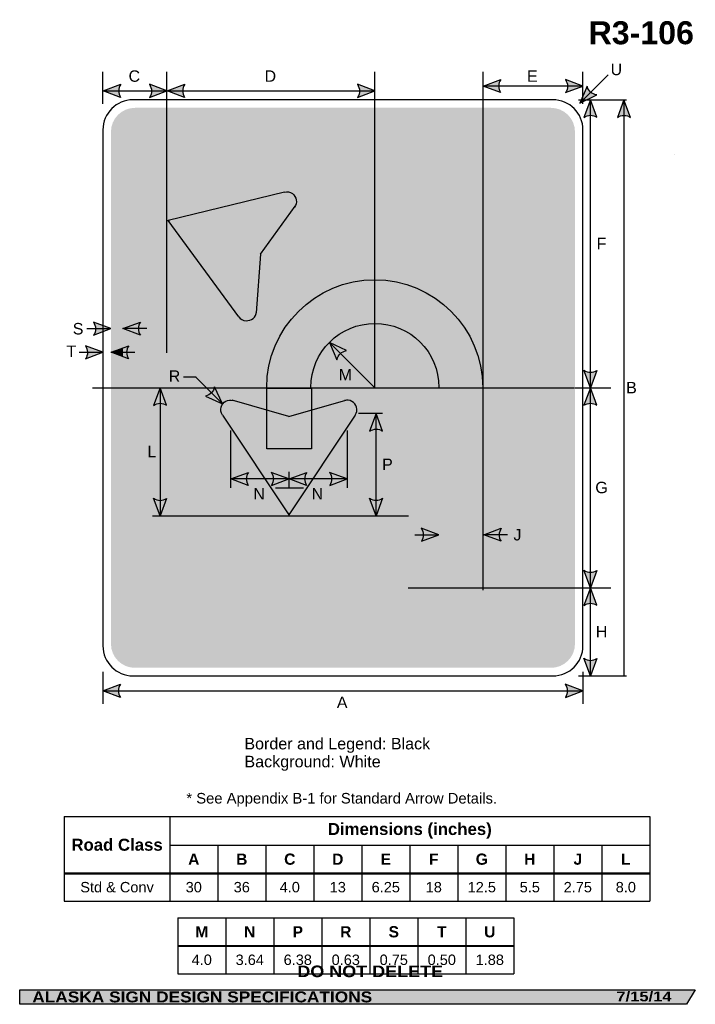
# Model space of a CAD drawing. Header units: feet. Extents: x 3.7 to 45.9, y 0.2 to 61.7.
import ezdxf
from ezdxf.enums import TextEntityAlignment as Align

# ---------------------------------------------------------------- set-up
doc = ezdxf.new("R2010")
doc.units = ezdxf.units.FT
doc.header["$MEASUREMENT"] = 0
doc.layers.add('Sign', color=7, linetype='Continuous')
doc.styles.add('ARIAL', font='arial.ttf')
doc.styles.add('ARIAL B', font='arialbd.ttf')
doc.styles.add('ARIAL BLACK B', font='ariblk.ttf')
doc.styles.add('ARIAL BLACK BI', font='ariblk.ttf')

# ---------------------------------------------------------------- blocks, each defined once
blk = doc.blocks.new('*T2')
at = {"color": 0, "linetype": 'ByBlock', "lineweight": -2, "transparency": 16777216}
for p, q in [((0, 0), (36.59119200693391, 0)), ((0, 0), (0, -5.3)), ((6.591192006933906, 0), (6.591192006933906, -3.527499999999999)), ((36.59119200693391, 0), (36.59119200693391, -5.3)), ((6.591192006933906, -1.8), (36.59119200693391, -1.8)), ((9.591192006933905, -1.8), (9.591192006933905, -3.527499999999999)), ((12.5911920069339, -1.8), (12.5911920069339, -3.527499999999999)), ((15.5911920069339, -1.8), (15.5911920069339, -3.527499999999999)), ((18.5911920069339, -1.8), (18.5911920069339, -3.527499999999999)), ((21.59119200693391, -1.8), (21.59119200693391, -3.527499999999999)), ((24.59119200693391, -1.8), (24.59119200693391, -3.527499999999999)), ((27.59119200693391, -1.8), (27.59119200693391, -3.527499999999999)), ((30.59119200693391, -1.8), (30.59119200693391, -3.527499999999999)), ((33.59119200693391, -1.8), (33.59119200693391, -3.527499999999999)), ((0, -3.527499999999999), (36.59119200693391, -3.527499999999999)), ((0, -3.572500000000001), (36.59119200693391, -3.572500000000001)), ((6.591192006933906, -3.572500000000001), (6.591192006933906, -5.3)), ((9.591192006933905, -3.572500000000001), (9.591192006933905, -5.3)), ((12.5911920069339, -3.572500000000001), (12.5911920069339, -5.3)), ((15.5911920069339, -3.572500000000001), (15.5911920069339, -5.3)), ((18.5911920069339, -3.572500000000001), (18.5911920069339, -5.3)), ((21.59119200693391, -3.572500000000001), (21.59119200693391, -5.3)), ((24.59119200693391, -3.572500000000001), (24.59119200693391, -5.3)), ((27.59119200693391, -3.572500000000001), (27.59119200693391, -5.3)), ((30.59119200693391, -3.572500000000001), (30.59119200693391, -5.3)), ((33.59119200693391, -3.572500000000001), (33.59119200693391, -5.3)), ((0, -5.3), (36.59119200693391, -5.3))]:
    blk.add_line(p, q, dxfattribs=at)
at = {"color": 18, "transparency": 16777216, "attachment_point": 5}
for s, insert, char_height, width, style in [('Dimensions (inches)', (21.59119200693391, -0.9000000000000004), 0.75, 29.88, 'ARIAL B'), ('Road Class', (3.295596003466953, -1.775), 0.75, 6.471192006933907, 'ARIAL B'), ('A', (8.091192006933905, -2.675), 0.7, 2.879999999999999, 'ARIAL B'), ('B', (11.0911920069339, -2.675), 0.7, 2.879999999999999, 'ARIAL B'), ('C', (14.0911920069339, -2.675), 0.7, 2.879999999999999, 'ARIAL B'), ('D', (17.0911920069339, -2.675), 0.7, 2.879999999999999, 'ARIAL B'), ('E', (20.0911920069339, -2.675), 0.7, 2.879999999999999, 'ARIAL B'), ('F', (23.09119200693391, -2.675), 0.7, 2.879999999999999, 'ARIAL B'), ('G', (26.09119200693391, -2.675), 0.7, 2.879999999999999, 'ARIAL B'), ('H', (29.09119200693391, -2.675), 0.7, 2.879999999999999, 'ARIAL B'), ('J', (32.09119200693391, -2.675), 0.7, 2.879999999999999, 'ARIAL B'), ('L', (35.09119200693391, -2.675), 0.7, 2.879999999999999, 'ARIAL B'), ('Std & Conv', (3.295596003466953, -4.425), 0.65, 6.471192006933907, 'ARIAL'), ('30', (8.091192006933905, -4.425), 0.65, 2.879999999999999, 'ARIAL'), ('36', (11.0911920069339, -4.425), 0.65, 2.879999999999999, 'ARIAL'), ('4.0', (14.0911920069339, -4.425), 0.65, 2.879999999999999, 'ARIAL'), ('13', (17.0911920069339, -4.425), 0.65, 2.879999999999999, 'ARIAL'), ('6.25', (20.0911920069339, -4.425), 0.65, 2.879999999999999, 'ARIAL'), ('18', (23.09119200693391, -4.425), 0.65, 2.879999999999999, 'ARIAL'), ('12.5', (26.09119200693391, -4.425), 0.65, 2.879999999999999, 'ARIAL'), ('5.5', (29.09119200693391, -4.425), 0.65, 2.879999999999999, 'ARIAL'), ('2.75', (32.09119200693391, -4.425), 0.65, 2.879999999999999, 'ARIAL'), ('8.0', (35.09119200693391, -4.425), 0.65, 2.879999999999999, 'ARIAL')]:
    blk.add_mtext(s, dxfattribs=dict(at, insert=insert, char_height=char_height, width=width, style=style))
blk = doc.blocks.new('*T4')
at = {"color": 0, "linetype": 'ByBlock', "lineweight": -2, "transparency": 16777216}
for p, q in [((0, 0), (21, 0)), ((0, 0), (0, -3.5)), ((2.999999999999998, 0), (2.999999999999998, -1.7275)), ((5.999999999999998, 0), (5.999999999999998, -1.7275)), ((8.999999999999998, 0), (8.999999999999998, -1.7275)), ((12, 0), (12, -1.7275)), ((15, 0), (15, -1.7275)), ((18, 0), (18, -1.7275)), ((21, 0), (21, -3.5)), ((0, -1.7275), (21, -1.7275)), ((0, -1.772499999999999), (21, -1.772499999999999)), ((2.999999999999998, -1.772499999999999), (2.999999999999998, -3.5)), ((5.999999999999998, -1.772499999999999), (5.999999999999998, -3.5)), ((8.999999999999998, -1.772499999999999), (8.999999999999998, -3.5)), ((12, -1.772499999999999), (12, -3.5)), ((15, -1.772499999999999), (15, -3.5)), ((18, -1.772499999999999), (18, -3.5)), ((0, -3.5), (21, -3.5))]:
    blk.add_line(p, q, dxfattribs=at)
at = {"color": 18, "transparency": 16777216, "width": 2.879999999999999, "attachment_point": 5}
for s, insert, char_height, style in [('M', (1.5, -0.875), 0.7, 'ARIAL B'), ('N', (4.499999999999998, -0.875), 0.7, 'ARIAL B'), ('P', (7.499999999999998, -0.875), 0.7, 'ARIAL B'), ('R', (10.5, -0.875), 0.7, 'ARIAL B'), ('S', (13.5, -0.875), 0.7, 'ARIAL B'), ('T', (16.5, -0.875), 0.7, 'ARIAL B'), ('U', (19.5, -0.875), 0.7, 'ARIAL B'), ('4.0', (1.5, -2.625), 0.65, 'ARIAL'), ('3.64', (4.499999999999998, -2.625), 0.65, 'ARIAL'), ('6.38', (7.499999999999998, -2.625), 0.65, 'ARIAL'), ('0.63', (10.5, -2.625), 0.65, 'ARIAL'), ('0.75', (13.5, -2.625), 0.65, 'ARIAL'), ('0.50', (16.5, -2.625), 0.65, 'ARIAL'), ('1.88', (19.5, -2.625), 0.65, 'ARIAL')]:
    blk.add_mtext(s, dxfattribs=dict(at, insert=insert, char_height=char_height, style=style))

msp = doc.modelspace()

# ---------------------------------------------------------------- hatches: boundary and pattern name
h = msp.add_hatch(color=256)
h.dxf.hatch_style = 1
edge = h.paths.add_edge_path()
edge.add_line((33.75310874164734, 57.14886844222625), (32.66458694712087, 57.56033304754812))
edge.add_line((32.66458694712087, 57.56033304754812), (33.7631412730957, 57.96677958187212))
edge.add_arc((34.36007271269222, 57.55044049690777), 0.7277811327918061, 145.1055563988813, 213.4889293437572)
h = msp.add_hatch(color=256)
h.dxf.hatch_style = 1
edge = h.paths.add_edge_path()
edge.add_line((37.81361797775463, 57.14886844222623), (38.90213977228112, 57.56033304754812))
edge.add_line((38.90213977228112, 57.56033304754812), (37.80358544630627, 57.96677958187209))
edge.add_arc((37.20665400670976, 57.55044049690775), 0.7277811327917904, -33.48892934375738, 34.89444360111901, ccw=False)
h = msp.add_hatch(color=256)
h.dxf.hatch_style = 1
edge = h.paths.add_edge_path()
edge.add_line((10.00571293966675, 56.85198694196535), (8.917191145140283, 57.26345154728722))
edge.add_line((8.917191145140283, 57.26345154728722), (10.01574547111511, 57.66989808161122))
edge.add_arc((10.61267691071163, 57.25355899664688), 0.7277811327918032, 145.105556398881, 213.4889293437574)
h = msp.add_hatch(color=256)
h.dxf.hatch_style = 1
edge = h.paths.add_edge_path()
edge.add_line((11.81671882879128, 56.85199344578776), (12.90524062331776, 57.26345805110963))
edge.add_line((12.90524062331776, 57.26345805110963), (11.80668629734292, 57.66990458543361))
edge.add_arc((11.20975485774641, 57.25356550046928), 0.7277811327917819, -33.48892934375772, 34.894443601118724, ccw=False)
h = msp.add_hatch(color=256)
h.dxf.hatch_style = 1
edge = h.paths.add_edge_path()
edge.add_line((14.00571293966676, 56.85198694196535), (12.91719114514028, 57.26345154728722))
edge.add_line((12.91719114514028, 57.26345154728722), (14.01574547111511, 57.66989808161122))
edge.add_arc((14.61267691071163, 57.25355899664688), 0.7277811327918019, 145.1055563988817, 213.4889293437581)
h = msp.add_hatch(color=256)
h.dxf.hatch_style = 1
edge = h.paths.add_edge_path()
edge.add_line((24.81541674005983, 56.85199344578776), (25.90393853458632, 57.26345805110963))
edge.add_line((25.90393853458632, 57.26345805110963), (24.80538420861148, 57.66990458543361))
edge.add_arc((24.20845276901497, 57.25356550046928), 0.7277811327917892, -33.48892934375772, 34.894443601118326, ccw=False)
h = msp.add_hatch(color=256)
h.dxf.hatch_style = 1
edge = h.paths.add_edge_path()
edge.add_line((39.15886168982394, 57.5554812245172), (38.70833067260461, 56.48253918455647))
edge.add_line((38.70833067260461, 56.48253918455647), (39.75921066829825, 56.99990909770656))
edge.add_arc((39.86791356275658, 57.71952639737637), 0.7277811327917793, 193.0266678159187, 261.4100407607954, ccw=False)
h = msp.add_hatch(color=256)
h.dxf.hatch_style = 1
edge = h.paths.add_edge_path()
edge.add_line((39.77659237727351, 55.60796624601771), (39.36621477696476, 56.69689831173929))
edge.add_line((39.36621477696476, 56.69689831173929), (38.9586716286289, 55.59875033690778))
edge.add_arc((39.37441451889, 55.00140351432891), 0.7277811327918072, 56.4538654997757, 124.83723844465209, ccw=False)
h = msp.add_hatch(color=256)
h.dxf.hatch_style = 1
edge = h.paths.add_edge_path()
edge.add_line((41.87412759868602, 55.60275788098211), (41.46374999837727, 56.69168994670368))
edge.add_line((41.46374999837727, 56.69168994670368), (41.05620685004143, 55.59354197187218))
edge.add_arc((41.47194974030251, 54.99619514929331), 0.7277811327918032, 56.453865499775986, 124.83723844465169, ccw=False)
h = msp.add_hatch(color=256)
h.dxf.hatch_style = 1
edge = h.paths.add_edge_path()
edge.add_line((8.31541673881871, 41.98464920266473), (9.403938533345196, 42.3961138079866))
edge.add_line((9.403938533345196, 42.3961138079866), (8.305384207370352, 42.80256034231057))
edge.add_arc((7.708452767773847, 42.38622125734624), 0.7277811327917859, -33.488929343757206, 34.89444360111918, ccw=False)
h = msp.add_hatch(color=256)
h.dxf.hatch_style = 1
edge = h.paths.add_edge_path()
edge.add_line((11.23918241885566, 41.9846622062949), (10.15066062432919, 42.39612681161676))
edge.add_line((10.15066062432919, 42.39612681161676), (11.24921495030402, 42.80257334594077))
edge.add_arc((11.84614638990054, 42.38623426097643), 0.7277811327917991, 145.1055563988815, 213.4889293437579)
h = msp.add_hatch(color=256)
h.dxf.hatch_style = 1
edge = h.paths.add_edge_path()
edge.add_line((7.813617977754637, 40.50647205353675), (8.902139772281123, 40.91793665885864))
edge.add_line((8.902139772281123, 40.91793665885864), (7.803585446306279, 41.32438319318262))
edge.add_arc((7.206654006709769, 40.90804410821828), 0.7277811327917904, -33.48892934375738, 34.89444360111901, ccw=False)
h = msp.add_hatch(color=256)
h.dxf.hatch_style = 1
edge = h.paths.add_edge_path()
edge.add_line((10.50245593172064, 40.50548904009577), (9.413934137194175, 40.91695364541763))
edge.add_line((9.413934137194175, 40.91695364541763), (10.512488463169, 41.32340017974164))
edge.add_arc((11.10941990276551, 40.9070610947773), 0.7277811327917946, 145.1055563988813, 213.4889293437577)
h = msp.add_hatch(color=256)
h.dxf.hatch_style = 1
edge = h.paths.add_edge_path()
edge.add_line((24.11457249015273, 41.02458658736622), (23.06785118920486, 41.53307192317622))
edge.add_line((23.06785118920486, 41.53307192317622), (23.52702627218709, 40.45549193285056))
edge.add_arc((24.23962876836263, 40.30763030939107), 0.7277811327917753, 99.89436774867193, 168.277740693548, ccw=False)
h = msp.add_hatch(color=256)
h.dxf.hatch_style = 1
edge = h.paths.add_edge_path()
edge.add_line((39.77659562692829, 39.79022126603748), (39.36621802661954, 38.70128920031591))
edge.add_line((39.36621802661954, 38.70128920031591), (38.95867487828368, 39.79943717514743))
edge.add_arc((39.3744177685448, 40.39678399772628), 0.7277811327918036, 235.1627615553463, 303.5461345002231)
h = msp.add_hatch(color=256)
h.dxf.hatch_style = 1
edge = h.paths.add_edge_path()
edge.add_line((12.8833247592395, 37.60796624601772), (12.47294715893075, 38.6968983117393))
edge.add_line((12.47294715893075, 38.6968983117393), (12.06540401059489, 37.5987503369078))
edge.add_arc((12.48114690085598, 37.00140351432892), 0.727781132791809, 56.45386549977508, 124.83723844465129, ccw=False)
h = msp.add_hatch(color=256)
h.dxf.hatch_style = 1
edge = h.paths.add_edge_path()
edge.add_line((15.30549778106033, 38.17836479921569), (16.36943180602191, 37.70695498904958))
edge.add_line((16.36943180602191, 37.70695498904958), (15.87269439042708, 38.76774353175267))
edge.add_arc((15.15533848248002, 38.89048667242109), 0.727781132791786, 281.9070627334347, 350.2904356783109, ccw=False)
h = msp.add_hatch(color=256)
h.dxf.hatch_style = 1
edge = h.paths.add_edge_path()
edge.add_line((39.77659562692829, 37.61235713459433), (39.36621802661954, 38.70128920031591))
edge.add_line((39.36621802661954, 38.70128920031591), (38.95867487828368, 37.60314122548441))
edge.add_arc((39.37441776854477, 37.00579440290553), 0.727781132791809, 56.45386549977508, 124.83723844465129, ccw=False)
h = msp.add_hatch(color=256)
h.dxf.hatch_style = 1
edge = h.paths.add_edge_path()
edge.add_line((26.3820291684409, 35.99448316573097), (25.97165156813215, 37.08341523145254))
edge.add_line((25.97165156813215, 37.08341523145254), (25.56410841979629, 35.98526725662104))
edge.add_arc((25.97985131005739, 35.38792043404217), 0.7277811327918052, 56.45386549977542, 124.83723844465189, ccw=False)
h = msp.add_hatch(color=256)
h.dxf.hatch_style = 1
edge = h.paths.add_edge_path()
edge.add_line((17.981455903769, 32.59328937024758), (16.89293410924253, 33.00475397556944))
edge.add_line((16.89293410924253, 33.00475397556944), (17.99148843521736, 33.41120050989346))
edge.add_arc((18.58841987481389, 32.99486142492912), 0.7277811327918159, 145.1055563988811, 213.4889293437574)
at = {"true_color": 0xffffff}
h = msp.add_hatch(color=7, dxfattribs=at)
h.dxf.hatch_style = 1
edge = h.paths.add_edge_path()
edge.add_line((19.43311283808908, 32.59328937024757), (20.52163463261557, 33.00475397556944))
edge.add_line((20.52163463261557, 33.00475397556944), (19.42308030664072, 33.41120050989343))
edge.add_arc((18.8261488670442, 32.99486142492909), 0.7277811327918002, -33.48892934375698, 34.89444360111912, ccw=False)
h = msp.add_hatch(color=7, dxfattribs=at)
h.dxf.hatch_style = 1
edge = h.paths.add_edge_path()
edge.add_line((21.62696104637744, 32.59328286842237), (20.53843925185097, 33.00474747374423))
edge.add_line((20.53843925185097, 33.00474747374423), (21.63699357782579, 33.41119400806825))
edge.add_arc((22.23392501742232, 32.99485492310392), 0.7277811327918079, 145.105556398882, 213.4889293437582)
h = msp.add_hatch(color=256)
h.dxf.hatch_style = 1
edge = h.paths.add_edge_path()
edge.add_line((23.07373783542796, 32.59328286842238), (24.16225962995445, 33.00474747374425))
edge.add_line((24.16225962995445, 33.00474747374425), (23.0637053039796, 33.41119400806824))
edge.add_arc((22.46677386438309, 32.9948549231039), 0.7277811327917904, -33.48892934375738, 34.89444360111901, ccw=False)
h = msp.add_hatch(color=256)
h.dxf.hatch_style = 1
edge = h.paths.add_edge_path()
edge.add_line((12.8833247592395, 31.78583687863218), (12.47294715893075, 30.69690481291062))
edge.add_line((12.47294715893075, 30.69690481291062), (12.06540401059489, 31.79505278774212))
edge.add_arc((12.481146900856, 32.39239961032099), 0.7277811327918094, 235.1627615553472, 303.5461345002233)
h = msp.add_hatch(color=256)
h.dxf.hatch_style = 1
edge = h.paths.add_edge_path()
edge.add_line((26.3820291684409, 31.79234729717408), (25.97165156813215, 30.70341523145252))
edge.add_line((25.97165156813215, 30.70341523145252), (25.56410841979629, 31.80156320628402))
edge.add_arc((25.9798513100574, 32.39891002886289), 0.7277811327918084, 235.1627615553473, 303.5461345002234)
h = msp.add_hatch(color=256)
h.dxf.hatch_style = 1
edge = h.paths.add_edge_path()
edge.add_line((28.79979172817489, 29.10444087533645), (29.88831352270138, 29.51590548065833))
edge.add_line((29.88831352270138, 29.51590548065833), (28.78975919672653, 29.92235201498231))
edge.add_arc((28.19282775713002, 29.50601293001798), 0.7277811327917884, -33.488929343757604, 34.894443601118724, ccw=False)
h = msp.add_hatch(color=256)
h.dxf.hatch_style = 1
edge = h.paths.add_edge_path()
edge.add_line((33.78370591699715, 29.10445387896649), (32.69518412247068, 29.51591848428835))
edge.add_line((32.69518412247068, 29.51591848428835), (33.79373844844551, 29.92236501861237))
edge.add_arc((34.39066988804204, 29.50602593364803), 0.727781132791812, 145.1055563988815, 213.4889293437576)
h = msp.add_hatch(color=256)
h.dxf.hatch_style = 1
edge = h.paths.add_edge_path()
edge.add_line((39.77659788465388, 27.2876171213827), (39.36622028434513, 26.19868505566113))
edge.add_line((39.36622028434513, 26.19868505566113), (38.95867713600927, 27.29683303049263))
edge.add_arc((39.37442002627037, 27.8941798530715), 0.7277811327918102, 235.1627615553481, 303.546134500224)
h = msp.add_hatch(color=256)
h.dxf.hatch_style = 1
edge = h.paths.add_edge_path()
edge.add_line((39.77659788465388, 25.10975298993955), (39.36622028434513, 26.19868505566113))
edge.add_line((39.36622028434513, 26.19868505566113), (38.95867713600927, 25.10053708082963))
edge.add_arc((39.37442002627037, 24.50319025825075), 0.727781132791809, 56.453865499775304, 124.83723844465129, ccw=False)
h = msp.add_hatch(color=256)
h.dxf.hatch_style = 1
edge = h.paths.add_edge_path()
edge.add_line((39.77659887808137, 21.78631501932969), (39.36622127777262, 20.69738295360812))
edge.add_line((39.36622127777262, 20.69738295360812), (38.95867812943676, 21.79553092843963))
edge.add_arc((39.37442101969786, 22.3928777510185), 0.7277811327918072, 235.1627615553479, 303.546134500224)
h = msp.add_hatch(color=256)
h.dxf.hatch_style = 1
edge = h.paths.add_edge_path()
edge.add_line((9.990661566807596, 19.34793367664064), (8.902139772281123, 19.7593982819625))
edge.add_line((8.902139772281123, 19.7593982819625), (10.00069409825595, 20.16584481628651))
edge.add_arc((10.59762553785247, 19.74950573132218), 0.7277811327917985, 145.1055563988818, 213.4889293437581)
h = msp.add_hatch(color=256)
h.dxf.hatch_style = 1
edge = h.paths.add_edge_path()
edge.add_line((37.80231850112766, 19.34793367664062), (38.89084029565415, 19.7593982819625))
edge.add_line((38.89084029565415, 19.7593982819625), (37.79228596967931, 20.16584481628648))
edge.add_arc((37.1953545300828, 19.74950573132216), 0.7277811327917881, -33.4889293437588, 34.8944436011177, ccw=False)
at = {"layer": 'Sign', "true_color": 0x000000}
h = msp.add_hatch(color=18, dxfattribs=at)
edge = h.paths.add_edge_path(flags=0)
edge.add_spline(control_points=[(10.90213977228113, 56.19689831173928), (10.90213977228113, 56.19689831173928), (36.90213977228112, 56.19689831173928), (36.90213977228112, 56.19689831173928), (37.73001230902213, 56.19689831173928), (38.40213977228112, 55.52477084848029), (38.40213977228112, 54.69689831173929), (38.40213977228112, 54.69689831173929), (38.40213977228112, 22.69689831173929), (38.40213977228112, 22.69689831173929), (38.40213977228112, 21.8690257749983), (37.73001230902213, 21.19689831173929), (36.90213977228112, 21.19689831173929), (36.90213977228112, 21.19689831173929), (10.90213977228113, 21.19689831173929), (10.90213977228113, 21.19689831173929), (10.07426723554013, 21.19689831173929), (9.402139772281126, 21.8690257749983), (9.402139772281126, 22.69689831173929), (9.402139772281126, 22.69689831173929), (9.402139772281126, 54.69689831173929), (9.402139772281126, 54.69689831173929), (9.402139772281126, 55.52477084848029), (10.07426723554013, 56.19689831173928), (10.90213977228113, 56.19689831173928)], knot_values=[0, 0, 0, 0, 1, 1, 1, 2, 2, 2, 3, 3, 3, 4, 4, 4, 5, 5, 5, 6, 6, 6, 7, 7, 7, 8, 8, 8, 8], degree=3, periodic=0)
at = {"layer": 'Sign', "true_color": 0xffffff}
h = msp.add_hatch(color=7, dxfattribs=at)
edge = h.paths.add_edge_path(flags=0)
edge.add_spline(control_points=[(11.35213977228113, 55.44689831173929), (11.35213977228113, 55.44689831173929), (36.45213977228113, 55.44689831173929), (36.45213977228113, 55.44689831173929), (37.11443780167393, 55.44689831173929), (37.65213977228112, 54.90919634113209), (37.65213977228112, 54.24689831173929), (37.65213977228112, 54.24689831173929), (37.65213977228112, 23.14689831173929), (37.65213977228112, 23.14689831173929), (37.65213977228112, 22.48460028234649), (37.11443780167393, 21.94689831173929), (36.45213977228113, 21.94689831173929), (36.45213977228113, 21.94689831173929), (11.35213977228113, 21.94689831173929), (11.35213977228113, 21.94689831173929), (10.68984174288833, 21.94689831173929), (10.15213977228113, 22.48460028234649), (10.15213977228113, 23.14689831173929), (10.15213977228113, 23.14689831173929), (10.15213977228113, 54.24689831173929), (10.15213977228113, 54.24689831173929), (10.15213977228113, 54.90919634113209), (10.68984174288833, 55.44689831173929), (11.35213977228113, 55.44689831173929)], knot_values=[0, 0, 0, 0, 1, 1, 1, 2, 2, 2, 3, 3, 3, 4, 4, 4, 5, 5, 5, 6, 6, 6, 7, 7, 7, 8, 8, 8, 8], degree=3, periodic=0)
h = msp.add_hatch(color=7, dxfattribs=at)
edge = h.paths.add_edge_path(flags=0)
edge.add_spline(control_points=[(23.90213977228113, 54.3168983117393), (23.90213977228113, 54.3168983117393), (36.12213977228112, 54.3168983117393), (36.12213977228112, 54.3168983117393), (36.34155577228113, 54.3168983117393), (36.52213977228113, 54.13631431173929), (36.52213977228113, 53.9168983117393), (36.52213977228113, 53.9168983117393), (36.52213977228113, 23.47689831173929), (36.52213977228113, 23.47689831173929), (36.52213977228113, 23.2574823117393), (36.34155577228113, 23.0768983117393), (36.12213977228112, 23.0768983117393), (36.12213977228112, 23.0768983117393), (11.68213977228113, 23.0768983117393), (11.68213977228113, 23.0768983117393), (11.46272377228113, 23.0768983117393), (11.28213977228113, 23.2574823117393), (11.28213977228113, 23.47689831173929), (11.28213977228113, 23.47689831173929), (11.28213977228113, 53.9168983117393), (11.28213977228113, 53.9168983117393), (11.28213977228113, 54.13631431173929), (11.46272377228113, 54.3168983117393), (11.68213977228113, 54.3168983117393), (11.68213977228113, 54.3168983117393), (23.90213977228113, 54.3168983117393), (23.90213977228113, 54.3168983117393)], knot_values=[0, 0, 0, 0, 1, 1, 1, 2, 2, 2, 3, 3, 3, 4, 4, 4, 5, 5, 5, 6, 6, 6, 7, 7, 7, 8, 8, 8, 9, 9, 9, 9], degree=3, periodic=0)
at = {"layer": 'Sign', "true_color": 0x000000}
for points in [[(17.2033430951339, 50.18194163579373), (20.2445411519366, 50.92349068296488), (20.85544773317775, 50.00554350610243), (18.79591268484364, 47.14138261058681)], [(14.45062129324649, 49.50583053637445), (17.19567560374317, 50.21036686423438), (19.7308879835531, 49.28762502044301), (19.08113878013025, 47.50245375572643)], [(13.014236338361, 49.14181709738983), (13.47104176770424, 49.26238268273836), (14.92755695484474, 49.60936977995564), (14.17259984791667, 47.54656328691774)], [(14.16013485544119, 47.52754415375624), (14.93368822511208, 49.6528645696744), (19.14150452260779, 48.12134468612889), (18.36795115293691, 45.9960242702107)], [(12.99300773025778, 49.07724692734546), (12.91641414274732, 49.1808157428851), (13.0523412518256, 49.21361517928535), (13.08420765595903, 49.12304326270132)], [(17.31661276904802, 46.09789599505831), (18.25716816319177, 48.68205070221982), (27.94711186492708, 45.15519962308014), (27.00655647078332, 42.57104491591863)], [(15.53055410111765, 45.63548313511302), (13.9593093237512, 47.8057145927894), (18.71551568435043, 46.49791255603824), (18.06576648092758, 44.71274129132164)], [(15.57715502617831, 45.59981553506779), (17.43018935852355, 43.07691157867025), (18.48821602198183, 43.38741673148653), (18.73044339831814, 46.94627907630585)], [(19.13578636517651, 38.68356920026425), (21.93627151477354, 38.68356920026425), (21.93627151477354, 34.87886316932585), (19.13578636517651, 34.87886316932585)], [(29.87916667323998, 38.68880473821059), (32.62916667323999, 38.68880473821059), (32.62916667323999, 26.18880473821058), (29.87916667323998, 26.18880473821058)], [(18.11416131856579, 34.39414057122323), (16.37718215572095, 36.99830723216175), (17.03082798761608, 37.88632806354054), (20.42666131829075, 36.9305988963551)], [(22.97614047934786, 34.43320306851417), (24.71311964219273, 37.03736972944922), (24.05947381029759, 37.92539056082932), (20.63239048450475, 36.93580722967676)], [(19.69098423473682, 32.03867182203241), (18.09007277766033, 34.3772134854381), (18.09007277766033, 37.07513014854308), (19.98981235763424, 37.07513014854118)], [(22.95856235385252, 34.37721348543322), (21.45660923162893, 32.15846348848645), (21.05882277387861, 37.0751301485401), (22.95856235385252, 37.0751301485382)], [(19.38759881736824, 36.920182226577), (21.64931756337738, 36.920182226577), (21.64931756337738, 32.4423176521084), (19.38759881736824, 32.4423176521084)], [(20.52431756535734, 30.81341140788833), (20.25478631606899, 31.20143224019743), (19.4305675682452, 32.45143223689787), (21.62718214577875, 32.44752598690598)], [(20.59225428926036, 30.81554734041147), (20.52112798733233, 30.70815029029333), (20.44381678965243, 30.82466192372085), (20.51802759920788, 30.88558396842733)], [(3.699686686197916, 1.066867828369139), (45.92097727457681, 1.066867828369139), (45.37503178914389, 0.1671574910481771), (3.701084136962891, 0.1671574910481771)]]:
    msp.add_hatch(color=18, dxfattribs=at).paths.add_polyline_path(points, flags=0)
h = msp.add_hatch(color=18, dxfattribs=at)
edge = h.paths.add_edge_path(flags=0)
edge.add_spline(control_points=[(20.87368862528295, 49.98599776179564), (20.87368862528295, 49.98599776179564), (20.38224195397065, 50.34226896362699), (20.38224195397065, 50.34226896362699), (20.38224195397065, 50.34226896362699), (20.23856110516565, 50.932018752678), (20.23856110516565, 50.932018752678), (20.41805982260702, 50.97575005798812), (20.5889343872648, 50.9421518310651), (20.73851315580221, 50.83371563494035), (21.00974995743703, 50.6370842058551), (21.07032005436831, 50.25723456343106), (20.87368862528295, 49.98599776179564)], knot_values=[0, 0, 0, 0, 1, 1, 1, 2, 2, 2, 3, 3, 3, 4, 4, 4, 4], degree=3, periodic=0)
h = msp.add_hatch(color=18, dxfattribs=at)
edge = h.paths.add_edge_path(flags=0)
edge.add_spline(control_points=[(19.13958334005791, 38.70520832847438), (19.13958334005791, 42.43063474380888), (22.16415692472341, 45.45520832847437), (25.88958334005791, 45.45520832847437), (29.61500975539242, 45.45520832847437), (32.63958334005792, 42.43063474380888), (32.63958334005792, 38.70520832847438), (32.63958334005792, 38.70520832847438), (25.88958334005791, 38.70520832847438), (25.88958334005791, 38.70520832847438), (25.88958334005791, 38.70520832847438), (19.13958334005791, 38.70520832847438), (19.13958334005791, 38.70520832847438)], knot_values=[0, 0, 0, 0, 1, 1, 1, 2, 2, 2, 3, 3, 3, 4, 4, 4, 4], degree=3, periodic=0)
h = msp.add_hatch(color=18, dxfattribs=at)
edge = h.paths.add_edge_path(flags=0)
edge.add_spline(control_points=[(18.49107977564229, 43.45470694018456), (18.49107977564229, 43.45470694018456), (17.88560306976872, 43.49768319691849), (17.88560306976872, 43.49768319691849), (17.88560306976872, 43.49768319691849), (17.39645329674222, 43.13826491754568), (17.39645329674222, 43.13826491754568), (17.5058473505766, 42.98938524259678), (17.65834138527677, 42.90528692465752), (17.84262681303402, 42.89220649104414), (18.17679850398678, 42.86848724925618), (18.4673605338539, 43.12053524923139), (18.49107977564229, 43.45470694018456)], knot_values=[0, 0, 0, 0, 1, 1, 1, 2, 2, 2, 3, 3, 3, 4, 4, 4, 4], degree=3, periodic=0)
at = {"layer": 'Sign', "true_color": 0xffffff}
h = msp.add_hatch(color=7, dxfattribs=at)
edge = h.paths.add_edge_path(flags=0)
edge.add_spline(control_points=[(21.90000000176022, 38.72604166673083), (21.90000000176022, 40.93370176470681), (23.69233990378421, 42.72604166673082), (25.90000000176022, 42.72604166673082), (28.10766009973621, 42.72604166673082), (29.90000000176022, 40.93370176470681), (29.90000000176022, 38.72604166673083), (29.90000000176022, 38.72604166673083), (25.90000000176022, 38.72604166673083), (25.90000000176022, 38.72604166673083), (25.90000000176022, 38.72604166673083), (21.90000000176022, 38.72604166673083), (21.90000000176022, 38.72604166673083)], knot_values=[0, 0, 0, 0, 1, 1, 1, 2, 2, 2, 3, 3, 3, 4, 4, 4, 4], degree=3, periodic=0)
msp.add_hatch(color=7, dxfattribs=at).paths.add_polyline_path([(10.15204314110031, 41.19004150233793), (10.15166658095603, 40.63808849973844), (9.402634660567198, 40.91695364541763)])
at = {"layer": 'Sign', "true_color": 0x000000}
h = msp.add_hatch(color=18, dxfattribs=at)
edge = h.paths.add_edge_path(flags=0)
edge.add_spline(control_points=[(17.04295622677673, 37.91015393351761), (17.04295622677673, 37.91015393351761), (16.8762554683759, 37.32649319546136), (16.8762554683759, 37.32649319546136), (16.8762554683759, 37.32649319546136), (16.37121368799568, 36.98977105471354), (16.37121368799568, 36.98977105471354), (16.26872752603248, 37.14348768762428), (16.24185698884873, 37.31554852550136), (16.29259473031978, 37.49319395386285), (16.38459938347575, 37.81532508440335), (16.72082509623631, 38.00215858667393), (17.04295622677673, 37.91015393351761)], knot_values=[0, 0, 0, 0, 1, 1, 1, 2, 2, 2, 3, 3, 3, 4, 4, 4, 4], degree=3, periodic=0)
h = msp.add_hatch(color=18, dxfattribs=at)
edge = h.paths.add_edge_path(flags=0)
edge.add_spline(control_points=[(23.9952622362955, 37.90506700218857), (23.9952622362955, 37.90506700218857), (24.16196299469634, 37.321406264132), (24.16196299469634, 37.321406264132), (24.16196299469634, 37.321406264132), (24.66700477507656, 36.98468412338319), (24.66700477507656, 36.98468412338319), (24.76949093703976, 37.13840075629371), (24.79636147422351, 37.31046159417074), (24.74562373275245, 37.48810702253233), (24.65361907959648, 37.81023815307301), (24.31739336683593, 37.99707165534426), (23.9952622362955, 37.90506700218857)], knot_values=[0, 0, 0, 0, 1, 1, 1, 2, 2, 2, 3, 3, 3, 4, 4, 4, 4], degree=3, periodic=0)

# ---------------------------------------------------------------- linework, layer by layer
for p, q in [((6.487571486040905, 11.91033488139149), (43.07876349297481, 11.91033488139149)), ((6.487571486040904, 8.388494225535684), (43.07876349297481, 8.388494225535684)), ((6.487571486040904, 8.330355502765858), (43.07876349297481, 8.330355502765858)), ((13.57764193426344, 3.85008353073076), (34.57764193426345, 3.85008353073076)), ((13.57764193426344, 3.791944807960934), (34.57764193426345, 3.791944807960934))]:
    msp.add_line(p, q)
for points in [[(33.75310874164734, 57.14886844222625), (32.66458694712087, 57.56033304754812), (33.7631412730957, 57.96677958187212, 0.307560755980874), (33.75310874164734, 57.14886844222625, 4.141293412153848)], [(37.81361797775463, 57.14886844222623), (38.90213977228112, 57.56033304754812), (37.80358544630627, 57.96677958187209, -0.307560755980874), (37.81361797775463, 57.14886844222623, -4.141293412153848)], [(10.00571293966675, 56.85198694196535), (8.917191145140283, 57.26345154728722), (10.01574547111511, 57.66989808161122, 0.307560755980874), (10.00571293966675, 56.85198694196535, 4.141293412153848)], [(11.81671882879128, 56.85199344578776), (12.90524062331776, 57.26345805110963), (11.80668629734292, 57.66990458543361, -0.307560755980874), (11.81671882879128, 56.85199344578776, -4.141293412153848)], [(14.00571293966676, 56.85198694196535), (12.91719114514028, 57.26345154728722), (14.01574547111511, 57.66989808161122, 0.307560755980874), (14.00571293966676, 56.85198694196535, 4.141293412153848)], [(24.81541674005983, 56.85199344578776), (25.90393853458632, 57.26345805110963), (24.80538420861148, 57.66990458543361, -0.307560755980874), (24.81541674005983, 56.85199344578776, -4.141293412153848)], [(39.15886168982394, 57.5554812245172), (38.70833067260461, 56.48253918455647), (39.75921066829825, 56.99990909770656, -0.307560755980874), (39.15886168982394, 57.5554812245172, -4.141293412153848)], [(39.77659237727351, 55.60796624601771), (39.36621477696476, 56.69689831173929), (38.9586716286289, 55.59875033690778, -0.307560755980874), (39.77659237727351, 55.60796624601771, -4.141293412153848)], [(41.87412759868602, 55.60275788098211), (41.46374999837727, 56.69168994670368), (41.05620685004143, 55.59354197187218, -0.307560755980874), (41.87412759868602, 55.60275788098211, -4.141293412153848)], [(8.31541673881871, 41.98464920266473), (9.403938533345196, 42.3961138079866), (8.305384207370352, 42.80256034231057, -0.307560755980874), (8.31541673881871, 41.98464920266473, -4.141293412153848)], [(11.23918241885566, 41.9846622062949), (10.15066062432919, 42.39612681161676), (11.24921495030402, 42.80257334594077, 0.307560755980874), (11.23918241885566, 41.9846622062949, 4.141293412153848)], [(7.813617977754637, 40.50647205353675), (8.902139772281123, 40.91793665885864), (7.803585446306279, 41.32438319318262, -0.307560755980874), (7.813617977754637, 40.50647205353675, -4.141293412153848)], [(10.50245593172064, 40.50548904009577), (9.413934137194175, 40.91695364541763), (10.512488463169, 41.32340017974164, 0.307560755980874), (10.50245593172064, 40.50548904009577, 4.141293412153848)], [(24.11457249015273, 41.02458658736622), (23.06785118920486, 41.53307192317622), (23.52702627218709, 40.45549193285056, -0.307560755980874), (24.11457249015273, 41.02458658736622, -4.141293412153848)], [(39.77659562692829, 39.79022126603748), (39.36621802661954, 38.70128920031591), (38.95867487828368, 39.79943717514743, 0.307560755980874), (39.77659562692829, 39.79022126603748, 4.141293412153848)], [(12.8833247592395, 37.60796624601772), (12.47294715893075, 38.6968983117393), (12.06540401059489, 37.5987503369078, -0.307560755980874), (12.8833247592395, 37.60796624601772, -4.141293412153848)], [(15.30549778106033, 38.17836479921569), (16.36943180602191, 37.70695498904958), (15.87269439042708, 38.76774353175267, -0.307560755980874), (15.30549778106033, 38.17836479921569, -4.141293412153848)], [(39.77659562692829, 37.61235713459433), (39.36621802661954, 38.70128920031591), (38.95867487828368, 37.60314122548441, -0.307560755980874), (39.77659562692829, 37.61235713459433, -4.141293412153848)], [(26.3820291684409, 35.99448316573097), (25.97165156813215, 37.08341523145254), (25.56410841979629, 35.98526725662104, -0.307560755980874), (26.3820291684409, 35.99448316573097, -4.141293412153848)], [(17.981455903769, 32.59328937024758), (16.89293410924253, 33.00475397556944), (17.99148843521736, 33.41120050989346, 0.307560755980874), (17.981455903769, 32.59328937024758, 4.141293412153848)], [(23.07373783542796, 32.59328286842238), (24.16225962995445, 33.00474747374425), (23.0637053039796, 33.41119400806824, -0.307560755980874), (23.07373783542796, 32.59328286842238, -4.141293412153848)], [(12.8833247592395, 31.78583687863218), (12.47294715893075, 30.69690481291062), (12.06540401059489, 31.79505278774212, 0.307560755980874), (12.8833247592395, 31.78583687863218, 4.141293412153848)], [(26.3820291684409, 31.79234729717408), (25.97165156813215, 30.70341523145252), (25.56410841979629, 31.80156320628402, 0.307560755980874), (26.3820291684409, 31.79234729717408, 4.141293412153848)], [(28.79979172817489, 29.10444087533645), (29.88831352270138, 29.51590548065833), (28.78975919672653, 29.92235201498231, -0.307560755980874), (28.79979172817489, 29.10444087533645, -4.141293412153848)], [(33.78370591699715, 29.10445387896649), (32.69518412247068, 29.51591848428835), (33.79373844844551, 29.92236501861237, 0.307560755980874), (33.78370591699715, 29.10445387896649, 4.141293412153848)], [(39.77659788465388, 27.2876171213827), (39.36622028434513, 26.19868505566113), (38.95867713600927, 27.29683303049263, 0.307560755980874), (39.77659788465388, 27.2876171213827, 4.141293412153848)], [(39.77659788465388, 25.10975298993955), (39.36622028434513, 26.19868505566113), (38.95867713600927, 25.10053708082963, -0.307560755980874), (39.77659788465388, 25.10975298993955, -4.141293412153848)], [(39.77659887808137, 21.78631501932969), (39.36622127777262, 20.69738295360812), (38.95867812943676, 21.79553092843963, 0.307560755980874), (39.77659887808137, 21.78631501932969, 4.141293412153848)], [(9.990661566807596, 19.34793367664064), (8.902139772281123, 19.7593982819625), (10.00069409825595, 20.16584481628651, 0.307560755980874), (9.990661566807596, 19.34793367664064, 4.141293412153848)], [(37.80231850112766, 19.34793367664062), (38.89084029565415, 19.7593982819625), (37.79228596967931, 20.16584481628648, -0.307560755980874), (37.80231850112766, 19.34793367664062, -4.141293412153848)]]:
    msp.add_lwpolyline(points, format="xyb")
at = {"color": 7, "true_color": 0xffffff}
for points in [[(19.43311283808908, 32.59328937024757), (20.52163463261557, 33.00475397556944), (19.42308030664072, 33.41120050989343, -0.307560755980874), (19.43311283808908, 32.59328937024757, -4.141293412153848)], [(21.62696104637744, 32.59328286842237), (20.53843925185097, 33.00474747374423), (21.63699357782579, 33.41119400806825, 0.307560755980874), (21.62696104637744, 32.59328286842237, 4.141293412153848)]]:
    msp.add_lwpolyline(points, format="xyb", dxfattribs=at)
at = {"layer": 'Sign', "color": 18, "lineweight": -3, "true_color": 0x000000}
for p, q in [((8.902139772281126, 56.45), (8.902139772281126, 58.45)), ((12.90524062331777, 40.88771639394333), (12.90524062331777, 58.44574971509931)), ((25.90393853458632, 38.70013014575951), (25.90393853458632, 58.44574971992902)), ((32.65328747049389, 26.04966523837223), (32.65328747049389, 58.44509217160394)), ((38.70833067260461, 56.48253918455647), (40.4791640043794, 58.25337251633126)), ((38.90213977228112, 56.45), (38.90213977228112, 58.45)), ((8.905891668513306, 57.26345154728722), (12.90589166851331, 57.26345154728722)), ((12.90524062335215, 57.26345805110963), (25.90524062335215, 57.26345805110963)), ((38.90263642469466, 57.56033304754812), (32.65263642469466, 57.56033304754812)), ((38.62, 56.69689831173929), (41.61999999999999, 56.69689831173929)), ((39.36622127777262, 20.69738295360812), (39.36621477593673, 56.70259126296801)), ((20.24195033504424, 50.93291399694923), (12.96985783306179, 49.16151352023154)), ((18.74769482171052, 47.06015481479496), (20.91584279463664, 50.05093571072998)), ((17.39693594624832, 43.13723990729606), (12.96973062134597, 49.16194547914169)), ((18.74732317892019, 47.0607390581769), (18.48577352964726, 43.37586205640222)), ((7.9039385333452, 42.3961138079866), (9.4039385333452, 42.3961138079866)), ((11.65066062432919, 42.39612681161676), (10.15066062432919, 42.39612681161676)), ((25.89627831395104, 38.70464479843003), (23.06785118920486, 41.53307192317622)), ((7.420865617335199, 40.91695364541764), (8.920865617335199, 40.91695364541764)), ((9.402634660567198, 40.91695364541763), (10.9026346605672, 40.91695364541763)), ((14.72523169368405, 39.36415136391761), (13.92835669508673, 39.36415136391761)), ((16.36943180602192, 37.70695498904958), (14.70276514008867, 39.37362165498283)), ((8.258105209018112, 38.69689831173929), (38.35445934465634, 38.69689831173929)), ((12.47294715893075, 38.69690481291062), (12.47294715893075, 30.69690481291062)), ((38.40103900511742, 38.70128920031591), (40.65103900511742, 38.70128920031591)), ((20.51948195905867, 36.91307046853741), (16.96751694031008, 37.927555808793)), ((20.51906005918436, 36.91252141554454), (24.07116703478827, 37.92704730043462)), ((16.36921324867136, 36.99264969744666), (20.52098732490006, 30.76497268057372)), ((24.66780289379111, 36.98548823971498), (20.520624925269, 30.76470540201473)), ((26.36278045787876, 37.09361465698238), (24.86415393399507, 37.09361465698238)), ((25.97165156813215, 30.70341523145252), (25.97165156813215, 37.08341523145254)), ((16.87870227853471, 36.02557430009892), (16.87870227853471, 32.45210664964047)), ((24.16776477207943, 36.02557430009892), (24.16776477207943, 32.45210664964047)), ((18.99393664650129, 33.00549856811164), (16.88130465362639, 33.00549856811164)), ((24.16225962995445, 33.00474747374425), (22.04473358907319, 33.00474747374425)), ((19.68600963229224, 32.43964330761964), (21.43600963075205, 32.43964330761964)), ((11.99248491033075, 30.69820689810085), (27.9924848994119, 30.69820689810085)), ((28.38831352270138, 29.51590548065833), (29.88831352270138, 29.51590548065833)), ((34.18388464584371, 29.51591848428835), (32.68388464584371, 29.51591848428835)), ((27.98206173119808, 26.19868505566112), (40.6507134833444, 26.19868505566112)), ((8.902139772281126, 20.95), (8.902139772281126, 18.95)), ((38.90213977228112, 20.95), (38.90213977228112, 18.95)), ((38.62, 20.69689831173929), (41.61999999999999, 20.69689831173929))]:
    msp.add_line(p, q, dxfattribs=at)
at = {"layer": 'Sign', "color": 250, "lineweight": -3, "true_color": 0x1f1a17}
for p, q in [((41.46374999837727, 56.69168994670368), (41.46374999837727, 20.69168994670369)), ((44.62549209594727, 53.28188578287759), (44.62549209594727, 53.28188578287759)), ((8.890840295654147, 19.7593982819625), (38.89084029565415, 19.7593982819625))]:
    msp.add_line(p, q, dxfattribs=at)
at = {"layer": 'Sign'}
msp.add_line((44.62549209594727, 53.28188578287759), (44.62549209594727, 53.28188578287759), dxfattribs=at)
at = {"layer": 'Sign', "color": 7, "lineweight": -3, "true_color": 0xffffff}
for p, q in [((20.52713977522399, 33.45210664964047), (20.52713977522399, 32.45210664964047)), ((20.52163463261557, 33.00475397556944), (16.88163463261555, 33.00475397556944)), ((24.16225962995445, 33.00474747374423), (20.52225962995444, 33.00474747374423))]:
    msp.add_line(p, q, dxfattribs=at)
at = {"layer": 'Sign', "color": 18, "lineweight": -3, "true_color": 0x000000}
msp.add_lwpolyline([(19.13578636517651, 38.68356920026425), (21.93627151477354, 38.68356920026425), (21.93627151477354, 34.87886316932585), (19.13578636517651, 34.87886316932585)], close=True, dxfattribs=at)
at = {"layer": 'Sign', "color": 250, "lineweight": -3, "true_color": 0x1f1a17}
msp.add_lwpolyline([(3.699686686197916, 1.066867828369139), (45.92097727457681, 1.066867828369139), (45.37503178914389, 0.1671574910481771), (3.701084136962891, 0.1671574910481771)], close=True, dxfattribs=at)
at = {"layer": 'Sign', "color": 18, "lineweight": -3, "true_color": 0x000000}
for points, knots in [([(10.78213977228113, 56.69689831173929), (10.78213977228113, 56.69689831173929), (37.02213977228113, 56.69689831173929), (37.02213977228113, 56.69689831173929), (38.05974001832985, 56.69689831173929), (38.90213977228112, 55.85449855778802), (38.90213977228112, 54.81689831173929), (38.90213977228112, 54.81689831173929), (38.90213977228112, 22.57689831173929), (38.90213977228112, 22.57689831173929), (38.90213977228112, 21.53929806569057), (38.05974001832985, 20.69689831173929), (37.02213977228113, 20.69689831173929), (37.02213977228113, 20.69689831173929), (10.78213977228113, 20.69689831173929), (10.78213977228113, 20.69689831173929), (9.744539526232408, 20.69689831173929), (8.902139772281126, 21.53929806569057), (8.902139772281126, 22.57689831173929), (8.902139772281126, 22.57689831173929), (8.902139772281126, 54.81689831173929), (8.902139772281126, 54.81689831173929), (8.902139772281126, 55.85449855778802), (9.744539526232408, 56.69689831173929), (10.78213977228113, 56.69689831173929)], [0, 0, 0, 0, 1, 1, 1, 2, 2, 2, 3, 3, 3, 4, 4, 4, 5, 5, 5, 6, 6, 6, 7, 7, 7, 8, 8, 8, 8]), ([(20.23856110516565, 50.932018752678), (20.41805982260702, 50.97575005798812), (20.5889343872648, 50.9421518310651), (20.73851315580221, 50.83371563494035), (21.00974995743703, 50.6370842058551), (21.07032005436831, 50.25723456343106), (20.87368862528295, 49.98599776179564)], [0, 0, 0, 0, 1, 1, 1, 2, 2, 2, 2]), ([(19.13958334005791, 38.70520832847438), (19.13958334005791, 42.43063474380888), (22.16415692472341, 45.45520832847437), (25.88958334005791, 45.45520832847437), (29.61500975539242, 45.45520832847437), (32.63958334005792, 42.43063474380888), (32.63958334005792, 38.70520832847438)], [0, 0, 0, 0, 1, 1, 1, 2, 2, 2, 2]), ([(17.39645329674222, 43.13826491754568), (17.5058473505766, 42.98938524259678), (17.65834138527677, 42.90528692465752), (17.84262681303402, 42.89220649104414), (18.17679850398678, 42.86848724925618), (18.4673605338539, 43.12053524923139), (18.49107977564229, 43.45470694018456)], [0, 0, 0, 0, 1, 1, 1, 2, 2, 2, 2]), ([(21.90000000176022, 38.72604166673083), (21.90000000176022, 40.93370176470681), (23.69233990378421, 42.72604166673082), (25.90000000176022, 42.72604166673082), (28.10766009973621, 42.72604166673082), (29.90000000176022, 40.93370176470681), (29.90000000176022, 38.72604166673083)], [0, 0, 0, 0, 1, 1, 1, 2, 2, 2, 2]), ([(16.37121368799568, 36.98977105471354), (16.26872752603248, 37.14348768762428), (16.24185698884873, 37.31554852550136), (16.29259473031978, 37.49319395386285), (16.38459938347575, 37.81532508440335), (16.72082509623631, 38.00215858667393), (17.04295622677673, 37.91015393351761)], [0, 0, 0, 0, 1, 1, 1, 2, 2, 2, 2]), ([(24.66700477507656, 36.98468412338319), (24.76949093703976, 37.13840075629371), (24.79636147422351, 37.31046159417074), (24.74562373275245, 37.48810702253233), (24.65361907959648, 37.81023815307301), (24.31739336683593, 37.99707165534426), (23.9952622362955, 37.90506700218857)], [0, 0, 0, 0, 1, 1, 1, 2, 2, 2, 2])]:
    msp.add_open_spline(points, degree=3, knots=knots, dxfattribs=at)

# ---------------------------------------------------------------- block references
for name, p in [('*T2', (6.487571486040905, 11.91033488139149)), ('*T4', (13.57764193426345, 5.570994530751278))]:
    msp.add_blockref(name, p)

# ---------------------------------------------------------------- texts
at = {"layer": 'Sign', "color": 18, "true_color": 0x000000}
for s, height, style, p, p2 in [('R3-106', 1.436099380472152, 'ARIAL B', (39.25329427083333, 60.17263982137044), (45.83329395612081, 60.17263982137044)), ('C', 0.7136714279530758, 'ARIAL', (10.5042250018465, 57.82424531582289), (11.22422503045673, 57.82424531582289)), ('D', 0.7136714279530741, 'ARIAL', (19.00357395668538, 57.82424531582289), (19.72357398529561, 57.82424531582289)), ('E', 0.7190483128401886, 'ARIAL', (35.40096975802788, 57.82424531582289), (36.07096975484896, 57.82424531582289)), ('U', 0.71367142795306, 'ARIAL', (40.62789506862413, 58.24091198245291), (41.34789509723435, 58.24091198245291)), ('F', 0.7148361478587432, 'ARIAL', (39.75581173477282, 47.36259126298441), (40.36581174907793, 47.36259126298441)), ('S', 0.7190483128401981, 'ARIAL', (7.013311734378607, 42.03257864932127), (7.683311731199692, 42.03257864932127)), ('T', 0.7265547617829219, 'ARIAL', (6.6216450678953, 40.61591198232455), (7.241645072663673, 40.61591198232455)), ('R', 0.7136714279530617, 'ARIAL', (13.01331173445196, 39.07424531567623), (13.73331176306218, 39.07424531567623)), ('M', 0.7132356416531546, 'ARIAL', (23.6383117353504, 39.15757864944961), (24.46831173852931, 39.15757864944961)), ('B', 0.7190483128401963, 'ARIAL', (41.5966450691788, 38.35168994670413), (42.26664506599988, 38.35168994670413)), ('L', 0.720772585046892, 'ARIAL', (11.67997840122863, 34.35690481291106), (12.2399783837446, 34.35690481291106)), ('P', 0.7190483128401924, 'ARIAL', (26.34664506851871, 33.55341523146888), (27.01664506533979, 33.55341523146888)), ('G', 0.7178154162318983, 'ARIAL', (39.67081173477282, 32.10868503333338), (40.45081170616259, 32.10868503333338)), ('N', 0.7136714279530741, 'ARIAL', (18.29996796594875, 31.72007864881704), (19.01996799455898, 31.72007864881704)), ('N', 0.7136714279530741, 'ARIAL', (21.94059296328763, 31.72007864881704), (22.66059299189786, 31.72007864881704)), ('J', 0.7158203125, 'ARIAL', (34.55497839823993, 29.15757865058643), (35.05497839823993, 29.15757865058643)), ('H', 0.7136714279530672, 'ARIAL', (39.70081173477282, 23.1073829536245), (40.42081176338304, 23.1073829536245)), ('A', 0.7174726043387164, 'ARIAL', (23.516289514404, 18.67841198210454), (24.18628951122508, 18.67841198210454)), ('Border and Legend: Black', 0.7187002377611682, 'ARIAL', (17.740315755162, 16.09970166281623), (29.3503150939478, 16.09970166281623)), ('Background: White', 0.7218586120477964, 'ARIAL', (17.740315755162, 14.97970166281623), (26.2603154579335, 14.97970166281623)), ('* See Appendix B-1 for Standard Arrow Details.', 0.66138769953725, 'ARIAL', (14.11713053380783, 12.71649067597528), (33.53016785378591, 12.71649067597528))]:
    msp.add_text(s, height=height, dxfattribs=dict(at, style=style)).set_placement(p, p2, align=Align.ALIGNED)
at = {"layer": 'Sign', "color": 7, "true_color": 0xffffff}
for s, height, style, p, p2 in [('DO NOT DELETE', 0.724608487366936, 'ARIAL BLACK B', (21.04937998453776, 1.865816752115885), (30.15937932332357, 1.865816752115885)), ('ALASKA SIGN DESIGN SPECIFICATIONS', 0.6851755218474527, 'ARIAL BLACK BI', (4.485322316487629, 0.2874470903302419), (25.72856775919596, 0.2874470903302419)), ('7/15/14', 0.6132031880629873, 'ARIAL BLACK BI', (40.98722585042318, 0.3521680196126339), (44.43722577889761, 0.3521680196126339))]:
    msp.add_text(s, height=height, dxfattribs=dict(at, style=style)).set_placement(p, p2, align=Align.ALIGNED)

doc.saveas('drawing.dxf')
